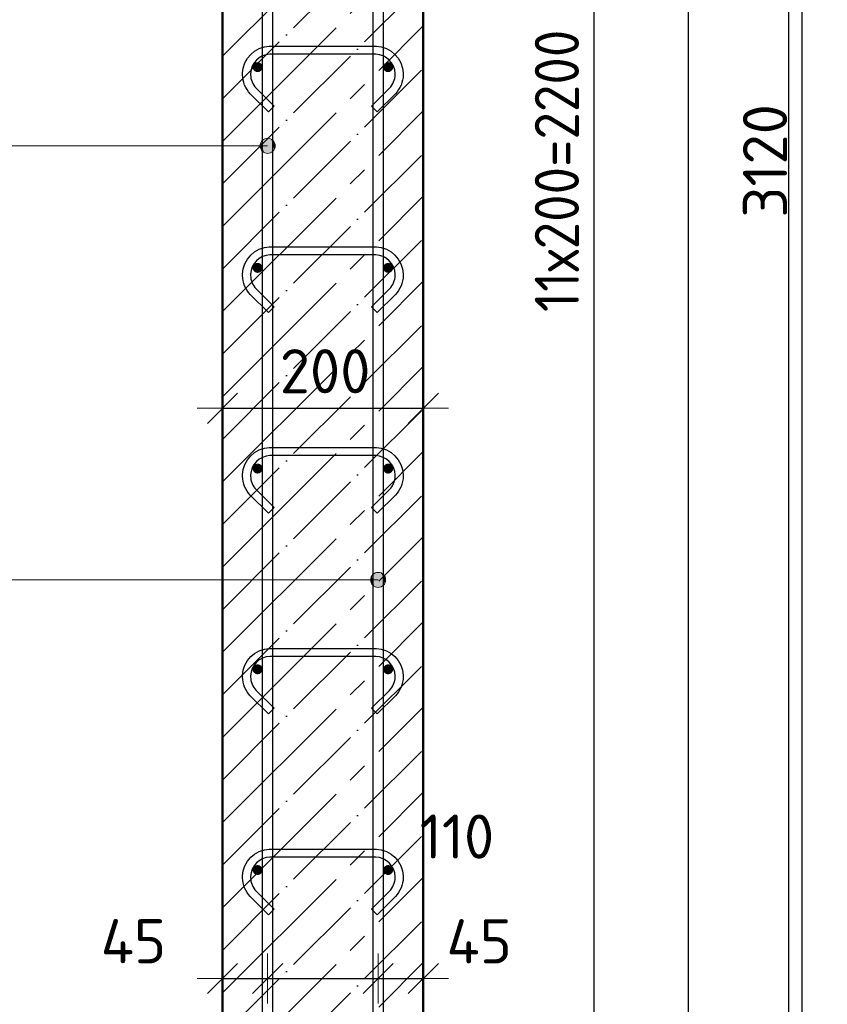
# Model space of a CAD drawing. Header units: millimetres. Extents: x -19950 to 69837, y -2757 to 40090.
# Tile 25 of 136: x -12227 to -11423, y 7519 to 8500. Entities that reach past the tile are written whole.
import ezdxf

# ---------------------------------------------------------------- set-up
doc = ezdxf.new("R2010")
doc.units = ezdxf.units.MM
doc.header["$PDMODE"] = 65
doc.linetypes.add('______11', pattern=[100, 80, -10, 0, -10])
doc.linetypes.add('______5', pattern=[220, 160, -20, 20, -20])
for name, color, linetype, lineweight in [('Standard', 7, 'Continuous', 25), ('Арм.стержн. вертикальными 1', 22, 'Continuous', 35), ('Арм.стержн.горизонт. 1', 180, 'Continuous', 35), ('Размерная линия_ общее', 7, 'Continuous', 13)]:
    doc.layers.add(name, color=color, linetype=linetype, lineweight=lineweight)
doc.layers.add('Арм.стержн.Стяжки', color=7, linetype='Continuous', lineweight=35, true_color=0x501e0f)
doc.styles.add('ISOCPEUR', font='ISOCPEUR')
doc.dimstyles.new('DIMSTYLE_7', dxfattribs={"dimtxt": 44, "dimasz": 50, "dimexe": 0, "dimexo": 0, "dimgap": 22, "dimtad": 2, "dimdec": 0, "dimrnd": 5, "dimzin": 12, "dimdsep": 46, "dimtxsty": 'ISOCPEUR', "dimblk1": 'ALL_ML_STRICH', "dimblk2": 'ALL_ML_STRICH', "dimsah": 1, "dimcen": 0, "dimclrd": 7, "dimclre": 256, "dimclrt": 7, "dimadec": 0, "dimazin": 0, "dimtfac": 1, "dimtdec": 0, "dimtix": 1, "dimtmove": 2, "dimatfit": 3, "dimfxl": 0, "dimtzin": 0, "dimlwd": 0, "dimlwe": -3, "dimarcsym": 0})
doc.dimstyles.new('DIMSTYLE_9', dxfattribs={"dimtxt": 44, "dimasz": 50, "dimexe": 0, "dimexo": 0.001, "dimgap": 22, "dimtad": 2, "dimdec": 0, "dimrnd": 5, "dimzin": 12, "dimdsep": 46, "dimtxsty": 'ISOCPEUR', "dimblk1": 'ALL_ML_STRICH', "dimblk2": 'ALL_ML_STRICH', "dimsah": 1, "dimcen": 0, "dimse1": 1, "dimse2": 1, "dimclrd": 7, "dimclre": 256, "dimclrt": 7, "dimadec": 0, "dimazin": 0, "dimtfac": 1, "dimtdec": 0, "dimtix": 1, "dimtmove": 2, "dimatfit": 3, "dimfxl": 0, "dimtvp": 1.2, "dimtzin": 0, "dimlwd": 0, "dimlwe": -3, "dimarcsym": 0})

# ---------------------------------------------------------------- blocks, each defined once
blk = doc.blocks.new('ALL_ML_STRICH')
at = {"color": 0, "linetype": 'ByBlock', "lineweight": -2}
for p, q in [((0, -0.5), (0, 0.5)), ((-0.3, -0.3), (0.3, 0.3)), ((-1, 0), (0.5, 0))]:
    blk.add_line(p, q, dxfattribs=at)
blk = doc.blocks.new('*D94')
at = {"layer": 'DEFPOINTS', "color": 7, "linetype": 'Continuous', "lineweight": 13, "transparency": 33554687}
for p in [(-11980.32, 7546.92), (-12025.32, 7544.58), (-12025.32, 7535.18)]:
    blk.add_point(p, dxfattribs=at)
at = {"layer": 'Размерная линия_ общее', "color": 7, "linetype": 'Continuous', "lineweight": -2, "transparency": 33554687}
blk.add_line((-12025.32, 7544.58), (-11980.32, 7544.58), dxfattribs=at)
at = {"layer": 'Размерная линия_ общее', "color": 7, "linetype": 'Continuous', "lineweight": 13, "transparency": 33554687, "xscale": 50, "yscale": 50, "zscale": 50, "rotation": 180}
blk.add_blockref('ALL_ML_STRICH', (-12025.32, 7544.58), dxfattribs=at)
at = {"layer": 'Размерная линия_ общее', "color": 7, "linetype": 'Continuous', "lineweight": 13, "transparency": 33554687, "xscale": 50, "yscale": 50, "zscale": 50}
blk.add_blockref('ALL_ML_STRICH', (-11980.32, 7544.58), dxfattribs=at)
at = {"layer": 'Размерная линия_ общее', "color": 7, "linetype": 'Continuous', "lineweight": 13, "transparency": 33554687, "insert": (-12113.96, 7581.67), "char_height": 44, "width": 88, "attachment_point": 5, "style": 'ISOCPEUR'}
blk.add_mtext('\\A1;{45}', dxfattribs=at)
blk = doc.blocks.new('*D95')
at = {"layer": 'DEFPOINTS', "color": 7, "linetype": 'Continuous', "lineweight": 13, "transparency": 33554687}
for p in [(-11980.32, 7546.92), (-11870.32, 7550.86), (-11980.32, 7544.58)]:
    blk.add_point(p, dxfattribs=at)
at = {"layer": 'Размерная линия_ общее', "color": 7, "linetype": 'Continuous', "lineweight": -2, "transparency": 33554687}
blk.add_line((-11980.32, 7544.58), (-11870.32, 7544.58), dxfattribs=at)
at = {"layer": 'Размерная линия_ общее', "color": 7, "linetype": 'Continuous', "lineweight": 13, "transparency": 33554687, "xscale": 50, "yscale": 50, "zscale": 50, "rotation": 180}
blk.add_blockref('ALL_ML_STRICH', (-11980.32, 7544.58), dxfattribs=at)
at = {"layer": 'Размерная линия_ общее', "color": 7, "linetype": 'Continuous', "lineweight": 13, "transparency": 33554687, "xscale": 50, "yscale": 50, "zscale": 50}
blk.add_blockref('ALL_ML_STRICH', (-11870.32, 7544.58), dxfattribs=at)
at = {"layer": 'Размерная линия_ общее', "color": 7, "linetype": 'Continuous', "lineweight": 13, "transparency": 33554687, "insert": (-11791.8, 7685.95), "char_height": 44, "width": 132, "attachment_point": 5, "style": 'ISOCPEUR'}
blk.add_mtext('\\A1;{110}', dxfattribs=at)
blk = doc.blocks.new('*D96')
at = {"layer": 'DEFPOINTS', "color": 7, "linetype": 'Continuous', "lineweight": 13, "transparency": 33554687}
for p in [(-11870.32, 7550.86), (-11870.32, 7544.58), (-11825.32, 7543.73)]:
    blk.add_point(p, dxfattribs=at)
at = {"layer": 'Размерная линия_ общее', "color": 7, "linetype": 'Continuous', "lineweight": -2, "transparency": 33554687}
blk.add_line((-11870.32, 7544.58), (-11825.32, 7544.58), dxfattribs=at)
at = {"layer": 'Размерная линия_ общее', "color": 7, "linetype": 'Continuous', "lineweight": 13, "transparency": 33554687, "xscale": 50, "yscale": 50, "zscale": 50, "rotation": 180}
blk.add_blockref('ALL_ML_STRICH', (-11870.32, 7544.58), dxfattribs=at)
at = {"layer": 'Размерная линия_ общее', "color": 7, "linetype": 'Continuous', "lineweight": 13, "transparency": 33554687, "xscale": 50, "yscale": 50, "zscale": 50}
blk.add_blockref('ALL_ML_STRICH', (-11825.32, 7544.58), dxfattribs=at)
at = {"layer": 'Размерная линия_ общее', "color": 7, "linetype": 'Continuous', "lineweight": 13, "transparency": 33554687, "insert": (-11769.66, 7581.56), "char_height": 44, "width": 88, "attachment_point": 5, "style": 'ISOCPEUR'}
blk.add_mtext('\\A1;{45}', dxfattribs=at)
blk = doc.blocks.new('*D227')
at = {"layer": 'DEFPOINTS', "color": 7, "linetype": 'Continuous', "lineweight": 13, "transparency": 33554687}
for p in [(-12025.32, 8112.66), (-11825.32, 8111.81), (-12025.32, 8103.26)]:
    blk.add_point(p, dxfattribs=at)
at = {"layer": 'Размерная линия_ общее', "color": 253, "linetype": 'Continuous', "lineweight": -2, "true_color": 0xa0a0a0, "transparency": 33554687}
for p, q in [((-12025.32, 8112.66), (-12025.32, 8112.66)), ((-11825.32, 8112.66), (-11825.32, 8112.66))]:
    blk.add_line(p, q, dxfattribs=at)
at = {"layer": 'Размерная линия_ общее', "color": 7, "linetype": 'Continuous', "lineweight": -2, "transparency": 33554687}
blk.add_line((-12025.32, 8112.66), (-11825.32, 8112.66), dxfattribs=at)
at = {"layer": 'Размерная линия_ общее', "color": 7, "linetype": 'Continuous', "lineweight": 13, "transparency": 33554687, "xscale": 50, "yscale": 50, "zscale": 50, "rotation": 180}
blk.add_blockref('ALL_ML_STRICH', (-12025.32, 8112.66), dxfattribs=at)
at = {"layer": 'Размерная линия_ общее', "color": 7, "linetype": 'Continuous', "lineweight": 13, "transparency": 33554687, "xscale": 50, "yscale": 50, "zscale": 50}
blk.add_blockref('ALL_ML_STRICH', (-11825.32, 8112.66), dxfattribs=at)
at = {"layer": 'Размерная линия_ общее', "color": 7, "linetype": 'Continuous', "lineweight": 13, "transparency": 33554687, "insert": (-11923.12, 8149.66), "char_height": 44, "width": 132, "attachment_point": 5, "style": 'ISOCPEUR'}
blk.add_mtext('\\A1;{200}', dxfattribs=at)
blk = doc.blocks.new('*D265')
at = {"layer": 'DEFPOINTS', "color": 7, "linetype": 'Continuous', "lineweight": 13, "transparency": 33554687}
for p in [(-11825.32, 9912.61), (-11777.39, 6792.61), (-11448.09, 6792.61)]:
    blk.add_point(p, dxfattribs=at)
at = {"layer": 'Размерная линия_ общее', "color": 253, "linetype": 'Continuous', "lineweight": -2, "true_color": 0xa0a0a0, "transparency": 33554687}
for p, q in [((-11805.32, 9912.61), (-11448.09, 9912.61)), ((-11757.39, 6792.61), (-11448.09, 6792.61))]:
    blk.add_line(p, q, dxfattribs=at)
at = {"layer": 'Размерная линия_ общее', "color": 7, "linetype": 'Continuous', "lineweight": -2, "transparency": 33554687}
blk.add_line((-11448.09, 6792.61), (-11448.09, 9912.61), dxfattribs=at)
at = {"layer": 'Размерная линия_ общее', "color": 7, "linetype": 'Continuous', "lineweight": 13, "transparency": 33554687, "xscale": 50, "yscale": 50, "zscale": 50}
for p, rotation in [((-11448.09, 9912.61), 90), ((-11448.09, 6792.61), 270)]:
    blk.add_blockref('ALL_ML_STRICH', p, dxfattribs=dict(at, rotation=rotation))
at = {"layer": 'Размерная линия_ общее', "color": 7, "linetype": 'Continuous', "lineweight": 13, "transparency": 33554687, "insert": (-11485.09, 8359.21), "char_height": 44, "width": 176, "attachment_point": 5, "rotation": 90, "style": 'ISOCPEUR'}
blk.add_mtext('\\A1;{3120}', dxfattribs=at)
blk = doc.blocks.new('*D269')
at = {"layer": 'DEFPOINTS', "color": 7, "linetype": 'Continuous', "lineweight": 13, "transparency": 33554687}
for p in [(-11860.32, 9452.61), (-11860.32, 7252.61), (-11655.32, 7252.61)]:
    blk.add_point(p, dxfattribs=at)
at = {"layer": 'Размерная линия_ общее', "color": 253, "linetype": 'Continuous', "lineweight": -2, "true_color": 0xa0a0a0, "transparency": 33554687}
for p, q in [((-11840.32, 9452.61), (-11655.32, 9452.61)), ((-11840.32, 7252.61), (-11655.32, 7252.61))]:
    blk.add_line(p, q, dxfattribs=at)
at = {"layer": 'Размерная линия_ общее', "color": 7, "linetype": 'Continuous', "lineweight": -2, "transparency": 33554687}
blk.add_line((-11655.32, 7252.61), (-11655.32, 9452.61), dxfattribs=at)
at = {"layer": 'Размерная линия_ общее', "color": 7, "linetype": 'Continuous', "lineweight": 13, "transparency": 33554687, "xscale": 50, "yscale": 50, "zscale": 50}
for p, rotation in [((-11655.32, 9452.61), 90), ((-11655.32, 7252.61), 270)]:
    blk.add_blockref('ALL_ML_STRICH', p, dxfattribs=dict(at, rotation=rotation))
at = {"layer": 'Размерная линия_ общее', "color": 7, "linetype": 'Continuous', "lineweight": 13, "transparency": 33554687, "insert": (-11714.32, 8208.61), "char_height": 44, "width": 2.2, "attachment_point": 1, "rotation": 90, "line_spacing_factor": 0.60241, "style": 'ISOCPEUR'}
blk.add_mtext('\\W0.91;11х200=2200', dxfattribs=at)

msp = doc.modelspace()

# ---------------------------------------------------------------- hatches: boundary and pattern name
at = {"layer": 'Арм.стержн. вертикальными 1', "linetype": 'Continuous', "lineweight": 13, "transparency": 33554687}
for points in [[(-11986.77, 8377.93), (-11984.07, 8367.73), (-11984.07, 8380.63)], [(-11984.07, 8380.63), (-11980.32, 8366.68), (-11980.32, 8381.68)], [(-11984.07, 8380.63), (-11984.07, 8367.73), (-11980.32, 8366.68)], [(-11980.32, 8381.68), (-11980.32, 8366.68), (-11976.57, 8367.73)], [(-11980.32, 8381.68), (-11976.57, 8367.73), (-11976.57, 8380.63)], [(-11976.57, 8380.63), (-11976.57, 8367.73), (-11973.87, 8370.43)], [(-11976.57, 8380.63), (-11973.87, 8370.43), (-11973.87, 8377.93)], [(-11986.77, 8370.43), (-11986.77, 8377.93), (-11987.82, 8374.18)], [(-11986.77, 8377.93), (-11986.77, 8370.43), (-11984.07, 8367.73)], [(-11973.87, 8377.93), (-11973.87, 8370.43), (-11972.82, 8374.18)], [(-11876.77, 7945.43), (-11874.07, 7935.23), (-11874.07, 7948.13)], [(-11874.07, 7948.13), (-11870.32, 7934.18), (-11870.32, 7949.18)], [(-11874.07, 7948.13), (-11874.07, 7935.23), (-11870.32, 7934.18)], [(-11870.32, 7949.18), (-11870.32, 7934.18), (-11866.57, 7935.23)], [(-11870.32, 7949.18), (-11866.57, 7935.23), (-11866.57, 7948.13)], [(-11866.57, 7948.13), (-11866.57, 7935.23), (-11863.87, 7937.93)], [(-11866.57, 7948.13), (-11863.87, 7937.93), (-11863.87, 7945.43)], [(-11876.77, 7937.93), (-11876.77, 7945.43), (-11877.82, 7941.68)], [(-11876.77, 7945.43), (-11876.77, 7937.93), (-11874.07, 7935.23)], [(-11863.87, 7945.43), (-11863.87, 7937.93), (-11862.82, 7941.68)]]:
    msp.add_hatch(color=7, dxfattribs=at).paths.add_polyline_path(points)
at = {"layer": 'Арм.стержн.горизонт. 1', "linetype": 'Continuous', "lineweight": 50, "transparency": 33554687}
for points in [[(-11985.32, 8452.61), (-11985.7, 8454.53), (-11986.79, 8456.15), (-11988.41, 8457.23), (-11990.32, 8457.61), (-11992.23, 8457.23), (-11993.86, 8456.15), (-11994.94, 8454.53), (-11995.32, 8452.61), (-11994.94, 8450.7), (-11993.86, 8449.08), (-11992.23, 8447.99), (-11990.32, 8447.61), (-11988.41, 8447.99), (-11986.79, 8449.08), (-11985.7, 8450.7)], [(-11855.32, 8452.61), (-11855.7, 8454.53), (-11856.79, 8456.15), (-11858.41, 8457.23), (-11860.32, 8457.61), (-11862.23, 8457.23), (-11863.86, 8456.15), (-11864.94, 8454.53), (-11865.32, 8452.61), (-11864.94, 8450.7), (-11863.86, 8449.08), (-11862.23, 8447.99), (-11860.32, 8447.61), (-11858.41, 8447.99), (-11856.79, 8449.08), (-11855.7, 8450.7)], [(-11985.32, 8252.61), (-11985.7, 8254.53), (-11986.79, 8256.15), (-11988.41, 8257.23), (-11990.32, 8257.61), (-11992.23, 8257.23), (-11993.86, 8256.15), (-11994.94, 8254.53), (-11995.32, 8252.61), (-11994.94, 8250.7), (-11993.86, 8249.08), (-11992.23, 8247.99), (-11990.32, 8247.61), (-11988.41, 8247.99), (-11986.79, 8249.08), (-11985.7, 8250.7)], [(-11855.32, 8252.61), (-11855.7, 8254.53), (-11856.79, 8256.15), (-11858.41, 8257.23), (-11860.32, 8257.61), (-11862.23, 8257.23), (-11863.86, 8256.15), (-11864.94, 8254.53), (-11865.32, 8252.61), (-11864.94, 8250.7), (-11863.86, 8249.08), (-11862.23, 8247.99), (-11860.32, 8247.61), (-11858.41, 8247.99), (-11856.79, 8249.08), (-11855.7, 8250.7)], [(-11985.32, 8052.61), (-11985.7, 8054.53), (-11986.79, 8056.15), (-11988.41, 8057.23), (-11990.32, 8057.61), (-11992.23, 8057.23), (-11993.86, 8056.15), (-11994.94, 8054.53), (-11995.32, 8052.61), (-11994.94, 8050.7), (-11993.86, 8049.08), (-11992.23, 8047.99), (-11990.32, 8047.61), (-11988.41, 8047.99), (-11986.79, 8049.08), (-11985.7, 8050.7)], [(-11855.32, 8052.61), (-11855.7, 8054.53), (-11856.79, 8056.15), (-11858.41, 8057.23), (-11860.32, 8057.61), (-11862.23, 8057.23), (-11863.86, 8056.15), (-11864.94, 8054.53), (-11865.32, 8052.61), (-11864.94, 8050.7), (-11863.86, 8049.08), (-11862.23, 8047.99), (-11860.32, 8047.61), (-11858.41, 8047.99), (-11856.79, 8049.08), (-11855.7, 8050.7)], [(-11985.32, 7852.61), (-11985.7, 7854.53), (-11986.79, 7856.15), (-11988.41, 7857.23), (-11990.32, 7857.61), (-11992.23, 7857.23), (-11993.86, 7856.15), (-11994.94, 7854.53), (-11995.32, 7852.61), (-11994.94, 7850.7), (-11993.86, 7849.08), (-11992.23, 7847.99), (-11990.32, 7847.61), (-11988.41, 7847.99), (-11986.79, 7849.08), (-11985.7, 7850.7)], [(-11855.32, 7852.61), (-11855.7, 7854.53), (-11856.79, 7856.15), (-11858.41, 7857.23), (-11860.32, 7857.61), (-11862.23, 7857.23), (-11863.86, 7856.15), (-11864.94, 7854.53), (-11865.32, 7852.61), (-11864.94, 7850.7), (-11863.86, 7849.08), (-11862.23, 7847.99), (-11860.32, 7847.61), (-11858.41, 7847.99), (-11856.79, 7849.08), (-11855.7, 7850.7)], [(-11985.32, 7652.61), (-11985.7, 7654.53), (-11986.79, 7656.15), (-11988.41, 7657.23), (-11990.32, 7657.61), (-11992.23, 7657.23), (-11993.86, 7656.15), (-11994.94, 7654.53), (-11995.32, 7652.61), (-11994.94, 7650.7), (-11993.86, 7649.08), (-11992.23, 7647.99), (-11990.32, 7647.61), (-11988.41, 7647.99), (-11986.79, 7649.08), (-11985.7, 7650.7)], [(-11855.32, 7652.61), (-11855.7, 7654.53), (-11856.79, 7656.15), (-11858.41, 7657.23), (-11860.32, 7657.61), (-11862.23, 7657.23), (-11863.86, 7656.15), (-11864.94, 7654.53), (-11865.32, 7652.61), (-11864.94, 7650.7), (-11863.86, 7649.08), (-11862.23, 7647.99), (-11860.32, 7647.61), (-11858.41, 7647.99), (-11856.79, 7649.08), (-11855.7, 7650.7)]]:
    msp.add_hatch(color=4, dxfattribs=at).paths.add_polyline_path(points)

# ---------------------------------------------------------------- linework, layer by layer
at = {"layer": 'Standard', "color": 52, "linetype": 'Continuous', "lineweight": -3, "transparency": 33554687}
msp.add_line((-11561.3, 6462.45), (-11561.3, 10166.3), dxfattribs=at)
msp.add_line((-11561.3, 6462.45), (-11561.3, 10166.3), dxfattribs=at)
at = {"layer": 'Standard', "color": 7, "linetype": 'Continuous', "lineweight": 50, "transparency": 33554687}
for p, q in [((-12025.32, 9912.61), (-12025.32, 6792.61)), ((-11825.32, 6792.61), (-11825.32, 9912.61))]:
    msp.add_line(p, q, dxfattribs=at)
at = {"layer": 'Standard', "color": 7, "linetype": '______5', "lineweight": -3, "transparency": 33554687}
for p, q in [((-12025.32, 8463.53), (-11825.32, 8663.53)), ((-12025.32, 8378.68), (-11825.32, 8578.68)), ((-12025.32, 8293.83), (-11825.32, 8493.83)), ((-12025.32, 8208.97), (-11825.32, 8408.97)), ((-12025.32, 8124.12), (-11825.32, 8324.12)), ((-12025.32, 8039.27), (-11825.32, 8239.27)), ((-12025.32, 7954.42), (-11825.32, 8154.42)), ((-12025.32, 7869.56), (-11825.32, 8069.56)), ((-12025.32, 7784.71), (-11825.32, 7984.71)), ((-12025.32, 7699.86), (-11825.32, 7899.86)), ((-12025.32, 7615), (-11825.32, 7815)), ((-12025.32, 7530.15), (-11825.32, 7730.15)), ((-12025.32, 7445.3), (-11825.32, 7645.3)), ((-12025.32, 7360.45), (-11825.32, 7560.45))]:
    msp.add_line(p, q, dxfattribs=at)
at = {"layer": 'Standard', "color": 7, "linetype": '______11', "lineweight": -3, "transparency": 33554687}
for p, q in [((-12025.32, 8421.11), (-11825.32, 8621.11)), ((-12025.32, 8336.25), (-11825.32, 8536.25)), ((-12025.32, 8251.4), (-11825.32, 8451.4)), ((-12025.32, 8166.55), (-11825.32, 8366.55)), ((-12025.32, 8081.69), (-11825.32, 8281.69)), ((-12025.32, 7996.84), (-11825.32, 8196.84)), ((-12025.32, 7911.99), (-11825.32, 8111.99)), ((-12025.32, 7827.14), (-11825.32, 8027.14)), ((-12025.32, 7742.28), (-11825.32, 7942.28)), ((-12025.32, 7657.43), (-11825.32, 7857.43)), ((-12025.32, 7572.58), (-11825.32, 7772.58)), ((-12025.32, 7487.73), (-11825.32, 7687.73)), ((-12025.32, 7402.87), (-11825.32, 7602.87))]:
    msp.add_line(p, q, dxfattribs=at)
at = {"layer": 'Standard', "color": 7, "linetype": 'Continuous', "lineweight": 25, "transparency": 33554687}
msp.add_lwpolyline([(-12564.07, 6362.45), (-11461.3, 6362.45), (-11461.3, 10266.3), (-12564.07, 10266.3), (-12564.07, 6362.45)], dxfattribs=at)
at = {"layer": 'Арм.стержн. вертикальными 1', "color": 7, "linetype": 'Continuous', "lineweight": 13, "transparency": 33554687}
for p, q in [((-11980.32, 8381.68), (-11980.32, 8381.68)), ((-12847.46, 8374.18), (-12102.46, 8374.18)), ((-12102.46, 8374.18), (-11980.32, 8374.18)), ((-11987.82, 8374.18), (-11987.82, 8374.18)), ((-11972.82, 8374.18), (-11972.82, 8374.18)), ((-11980.32, 8366.68), (-11980.32, 8366.68)), ((-11870.32, 7949.18), (-11870.32, 7949.18)), ((-12847.46, 7941.68), (-12102.46, 7941.68)), ((-12102.46, 7941.68), (-11870.32, 7941.68)), ((-11877.82, 7941.68), (-11877.82, 7941.68)), ((-11862.82, 7941.68), (-11862.82, 7941.68)), ((-11870.32, 7934.18), (-11870.32, 7934.18))]:
    msp.add_line(p, q, dxfattribs=at)
at = {"layer": 'Арм.стержн. вертикальными 1', "color": 4, "linetype": 'Continuous', "lineweight": 25, "transparency": 33554687}
for points in [[(-11875.32, 6792.61), (-11875.32, 10003.57), (-11875.95, 10008.09), (-11877.46, 10012.67), (-11879.81, 10016.86), (-11882.66, 10020.28), (-11886.07, 10023.13), (-11890.26, 10025.47), (-11894.84, 10026.98), (-11899.36, 10027.61), (-12180.32, 10027.61), (-12180.32, 10037.61), (-11898.67, 10037.61), (-11892.57, 10036.76), (-11886.22, 10034.67), (-11880.37, 10031.4), (-11875.56, 10027.38), (-11871.54, 10022.56), (-11868.26, 10016.72), (-11866.17, 10010.37), (-11865.32, 10004.27), (-11865.32, 6792.61), (-11875.32, 6792.61)], [(-11875.32, 6792.61), (-11875.32, 10003.57), (-11875.95, 10008.09), (-11877.46, 10012.67), (-11879.81, 10016.86), (-11882.66, 10020.28), (-11886.07, 10023.13), (-11890.26, 10025.47), (-11894.84, 10026.98), (-11899.36, 10027.61), (-12180.32, 10027.61), (-12180.32, 10037.61), (-11898.67, 10037.61), (-11892.57, 10036.76), (-11886.22, 10034.67), (-11880.37, 10031.4), (-11875.56, 10027.38), (-11871.54, 10022.56), (-11868.26, 10016.72), (-11866.17, 10010.37), (-11865.32, 10004.27), (-11865.32, 6792.61), (-11875.32, 6792.61)], [(-11985.32, 6792.61), (-11985.32, 9943.57), (-11985.95, 9948.09), (-11987.46, 9952.67), (-11989.81, 9956.86), (-11992.66, 9960.28), (-11996.07, 9963.13), (-12000.26, 9965.47), (-12004.84, 9966.98), (-12009.36, 9967.61), (-12350.32, 9967.61), (-12350.32, 9977.61), (-12008.67, 9977.61), (-12002.57, 9976.76), (-11996.22, 9974.67), (-11990.37, 9971.4), (-11985.56, 9967.38), (-11981.54, 9962.56), (-11978.26, 9956.72), (-11976.17, 9950.37), (-11975.32, 9944.27), (-11975.32, 6792.61), (-11985.32, 6792.61)], [(-11985.32, 6792.61), (-11985.32, 9943.57), (-11985.95, 9948.09), (-11987.46, 9952.67), (-11989.81, 9956.86), (-11992.66, 9960.28), (-11996.07, 9963.13), (-12000.26, 9965.47), (-12004.84, 9966.98), (-12009.36, 9967.61), (-12350.32, 9967.61), (-12350.32, 9977.61), (-12008.67, 9977.61), (-12002.57, 9976.76), (-11996.22, 9974.67), (-11990.37, 9971.4), (-11985.56, 9967.38), (-11981.54, 9962.56), (-11978.26, 9956.72), (-11976.17, 9950.37), (-11975.32, 9944.27), (-11975.32, 6792.61), (-11985.32, 6792.61)]]:
    msp.add_lwpolyline(points, dxfattribs=at)
at = {"layer": 'Арм.стержн. вертикальными 1', "color": 7, "linetype": 'Continuous', "lineweight": 13, "transparency": 33554687}
for centre in [(-11980.32, 8374.18), (-11870.32, 7941.68)]:
    msp.add_circle(centre, 7.5, dxfattribs=at)
at = {"layer": 'Арм.стержн.Стяжки', "color": 40, "linetype": 'Continuous', "lineweight": 25, "transparency": 33554687}
for points in [[(-11876.77, 8413.75), (-11858.91, 8431.61), (-11857.67, 8433.03), (-11856.57, 8434.55), (-11855.63, 8436.17), (-11854.85, 8437.83), (-11854.22, 8439.55), (-11853.75, 8441.36), (-11853.45, 8443.22), (-11853.32, 8445.1), (-11853.32, 8446.25), (-11853.82, 8449.86), (-11855.03, 8453.53), (-11856.91, 8456.88), (-11859.19, 8459.61), (-11861.92, 8461.89), (-11865.27, 8463.77), (-11868.94, 8464.98), (-11872.55, 8465.48), (-11978.09, 8465.48), (-11981.7, 8464.98), (-11985.37, 8463.77), (-11988.72, 8461.89), (-11991.45, 8459.61), (-11993.73, 8456.88), (-11995.61, 8453.53), (-11996.82, 8449.86), (-11997.32, 8446.25), (-11997.32, 8445.1), (-11997.19, 8443.22), (-11996.89, 8441.36), (-11996.42, 8439.55), (-11995.79, 8437.83), (-11995.01, 8436.17), (-11994.07, 8434.55), (-11992.97, 8433.03), (-11991.73, 8431.61), (-11973.87, 8413.75), (-11979.53, 8408.09), (-11997.59, 8426.15), (-11999.25, 8428.06), (-12000.77, 8430.18), (-12002.1, 8432.43), (-12003.19, 8434.76), (-12004.07, 8437.18), (-12004.73, 8439.72), (-12005.14, 8442.29), (-12005.32, 8444.81), (-12005.32, 8446.8), (-12004.64, 8451.68), (-12002.97, 8456.76), (-12000.35, 8461.44), (-11997.13, 8465.29), (-11993.28, 8468.51), (-11988.6, 8471.13), (-11983.52, 8472.8), (-11978.64, 8473.48), (-11872, 8473.48), (-11867.12, 8472.8), (-11862.04, 8471.13), (-11857.36, 8468.51), (-11853.51, 8465.29), (-11850.29, 8461.44), (-11847.67, 8456.76), (-11846, 8451.68), (-11845.32, 8446.8), (-11845.32, 8444.81), (-11845.5, 8442.29), (-11845.91, 8439.72), (-11846.57, 8437.18), (-11847.45, 8434.76), (-11848.54, 8432.43), (-11849.87, 8430.18), (-11851.39, 8428.06), (-11853.05, 8426.15), (-11871.11, 8408.09), (-11876.77, 8413.75)], [(-11876.77, 8213.75), (-11858.91, 8231.61), (-11857.67, 8233.03), (-11856.57, 8234.55), (-11855.63, 8236.16), (-11854.85, 8237.83), (-11854.22, 8239.55), (-11853.75, 8241.36), (-11853.45, 8243.22), (-11853.32, 8245.1), (-11853.32, 8246.25), (-11853.82, 8249.86), (-11855.03, 8253.53), (-11856.91, 8256.88), (-11859.19, 8259.61), (-11861.92, 8261.89), (-11865.27, 8263.77), (-11868.94, 8264.98), (-11872.55, 8265.48), (-11978.09, 8265.48), (-11981.7, 8264.98), (-11985.37, 8263.77), (-11988.72, 8261.89), (-11991.45, 8259.61), (-11993.73, 8256.88), (-11995.61, 8253.53), (-11996.82, 8249.86), (-11997.32, 8246.25), (-11997.32, 8245.1), (-11997.19, 8243.22), (-11996.89, 8241.36), (-11996.42, 8239.55), (-11995.79, 8237.83), (-11995.01, 8236.16), (-11994.07, 8234.55), (-11992.97, 8233.03), (-11991.73, 8231.61), (-11973.87, 8213.75), (-11979.53, 8208.09), (-11997.59, 8226.15), (-11999.25, 8228.06), (-12000.77, 8230.18), (-12002.1, 8232.43), (-12003.19, 8234.76), (-12004.07, 8237.18), (-12004.73, 8239.72), (-12005.14, 8242.29), (-12005.32, 8244.81), (-12005.32, 8246.8), (-12004.64, 8251.68), (-12002.97, 8256.76), (-12000.35, 8261.44), (-11997.13, 8265.29), (-11993.28, 8268.51), (-11988.6, 8271.13), (-11983.52, 8272.8), (-11978.64, 8273.48), (-11872, 8273.48), (-11867.12, 8272.8), (-11862.04, 8271.13), (-11857.36, 8268.51), (-11853.51, 8265.29), (-11850.29, 8261.44), (-11847.67, 8256.76), (-11846, 8251.68), (-11845.32, 8246.8), (-11845.32, 8244.81), (-11845.5, 8242.29), (-11845.91, 8239.72), (-11846.57, 8237.18), (-11847.45, 8234.76), (-11848.54, 8232.43), (-11849.87, 8230.18), (-11851.39, 8228.06), (-11853.05, 8226.15), (-11871.11, 8208.09), (-11876.77, 8213.75)], [(-11876.77, 8013.75), (-11858.91, 8031.61), (-11857.67, 8033.03), (-11856.57, 8034.55), (-11855.63, 8036.16), (-11854.85, 8037.83), (-11854.22, 8039.55), (-11853.75, 8041.36), (-11853.45, 8043.22), (-11853.32, 8045.1), (-11853.32, 8046.25), (-11853.82, 8049.86), (-11855.03, 8053.53), (-11856.91, 8056.88), (-11859.19, 8059.61), (-11861.92, 8061.89), (-11865.27, 8063.77), (-11868.94, 8064.98), (-11872.55, 8065.48), (-11978.09, 8065.48), (-11981.7, 8064.98), (-11985.37, 8063.77), (-11988.72, 8061.89), (-11991.45, 8059.61), (-11993.73, 8056.88), (-11995.61, 8053.53), (-11996.82, 8049.86), (-11997.32, 8046.25), (-11997.32, 8045.1), (-11997.19, 8043.22), (-11996.89, 8041.36), (-11996.42, 8039.55), (-11995.79, 8037.83), (-11995.01, 8036.16), (-11994.07, 8034.55), (-11992.97, 8033.03), (-11991.73, 8031.61), (-11973.87, 8013.75), (-11979.53, 8008.09), (-11997.59, 8026.15), (-11999.25, 8028.06), (-12000.77, 8030.18), (-12002.1, 8032.43), (-12003.19, 8034.76), (-12004.07, 8037.18), (-12004.73, 8039.72), (-12005.14, 8042.29), (-12005.32, 8044.81), (-12005.32, 8046.8), (-12004.64, 8051.68), (-12002.97, 8056.76), (-12000.35, 8061.44), (-11997.13, 8065.29), (-11993.28, 8068.51), (-11988.6, 8071.13), (-11983.52, 8072.8), (-11978.64, 8073.48), (-11872, 8073.48), (-11867.12, 8072.8), (-11862.04, 8071.13), (-11857.36, 8068.51), (-11853.51, 8065.29), (-11850.29, 8061.44), (-11847.67, 8056.76), (-11846, 8051.68), (-11845.32, 8046.8), (-11845.32, 8044.81), (-11845.5, 8042.29), (-11845.91, 8039.72), (-11846.57, 8037.18), (-11847.45, 8034.76), (-11848.54, 8032.43), (-11849.87, 8030.18), (-11851.39, 8028.06), (-11853.05, 8026.15), (-11871.11, 8008.09), (-11876.77, 8013.75)], [(-11876.77, 7813.75), (-11858.91, 7831.61), (-11857.67, 7833.03), (-11856.57, 7834.55), (-11855.63, 7836.16), (-11854.85, 7837.83), (-11854.22, 7839.55), (-11853.75, 7841.36), (-11853.45, 7843.22), (-11853.32, 7845.1), (-11853.32, 7846.25), (-11853.82, 7849.86), (-11855.03, 7853.53), (-11856.91, 7856.88), (-11859.19, 7859.61), (-11861.92, 7861.89), (-11865.27, 7863.77), (-11868.94, 7864.98), (-11872.55, 7865.48), (-11978.09, 7865.48), (-11981.7, 7864.98), (-11985.37, 7863.77), (-11988.72, 7861.89), (-11991.45, 7859.61), (-11993.73, 7856.88), (-11995.61, 7853.53), (-11996.82, 7849.86), (-11997.32, 7846.25), (-11997.32, 7845.1), (-11997.19, 7843.22), (-11996.89, 7841.36), (-11996.42, 7839.55), (-11995.79, 7837.83), (-11995.01, 7836.16), (-11994.07, 7834.55), (-11992.97, 7833.03), (-11991.73, 7831.61), (-11973.87, 7813.75), (-11979.53, 7808.09), (-11997.59, 7826.15), (-11999.25, 7828.06), (-12000.77, 7830.18), (-12002.1, 7832.43), (-12003.19, 7834.76), (-12004.07, 7837.18), (-12004.73, 7839.72), (-12005.14, 7842.29), (-12005.32, 7844.81), (-12005.32, 7846.8), (-12004.64, 7851.68), (-12002.97, 7856.76), (-12000.35, 7861.44), (-11997.13, 7865.29), (-11993.28, 7868.51), (-11988.6, 7871.13), (-11983.52, 7872.8), (-11978.64, 7873.48), (-11872, 7873.48), (-11867.12, 7872.8), (-11862.04, 7871.13), (-11857.36, 7868.51), (-11853.51, 7865.29), (-11850.29, 7861.44), (-11847.67, 7856.76), (-11846, 7851.68), (-11845.32, 7846.8), (-11845.32, 7844.81), (-11845.5, 7842.29), (-11845.91, 7839.72), (-11846.57, 7837.18), (-11847.45, 7834.76), (-11848.54, 7832.43), (-11849.87, 7830.18), (-11851.39, 7828.06), (-11853.05, 7826.15), (-11871.11, 7808.09), (-11876.77, 7813.75)], [(-11876.77, 7613.75), (-11858.91, 7631.61), (-11857.67, 7633.03), (-11856.57, 7634.55), (-11855.63, 7636.17), (-11854.85, 7637.83), (-11854.22, 7639.55), (-11853.75, 7641.36), (-11853.45, 7643.22), (-11853.32, 7645.1), (-11853.32, 7646.25), (-11853.82, 7649.86), (-11855.03, 7653.53), (-11856.91, 7656.88), (-11859.19, 7659.61), (-11861.92, 7661.89), (-11865.27, 7663.77), (-11868.94, 7664.98), (-11872.55, 7665.48), (-11978.09, 7665.48), (-11981.7, 7664.98), (-11985.37, 7663.77), (-11988.72, 7661.89), (-11991.45, 7659.61), (-11993.73, 7656.88), (-11995.61, 7653.53), (-11996.82, 7649.86), (-11997.32, 7646.25), (-11997.32, 7645.1), (-11997.19, 7643.22), (-11996.89, 7641.36), (-11996.42, 7639.55), (-11995.79, 7637.83), (-11995.01, 7636.17), (-11994.07, 7634.55), (-11992.97, 7633.03), (-11991.73, 7631.61), (-11973.87, 7613.75), (-11979.53, 7608.09), (-11997.59, 7626.15), (-11999.25, 7628.06), (-12000.77, 7630.18), (-12002.1, 7632.43), (-12003.19, 7634.76), (-12004.07, 7637.18), (-12004.73, 7639.72), (-12005.14, 7642.29), (-12005.32, 7644.81), (-12005.32, 7646.8), (-12004.64, 7651.68), (-12002.97, 7656.76), (-12000.35, 7661.44), (-11997.13, 7665.29), (-11993.28, 7668.51), (-11988.6, 7671.13), (-11983.52, 7672.8), (-11978.64, 7673.48), (-11872, 7673.48), (-11867.12, 7672.8), (-11862.04, 7671.13), (-11857.36, 7668.51), (-11853.51, 7665.29), (-11850.29, 7661.44), (-11847.67, 7656.76), (-11846, 7651.68), (-11845.32, 7646.8), (-11845.32, 7644.81), (-11845.5, 7642.29), (-11845.91, 7639.72), (-11846.57, 7637.18), (-11847.45, 7634.76), (-11848.54, 7632.43), (-11849.87, 7630.18), (-11851.39, 7628.06), (-11853.05, 7626.15), (-11871.11, 7608.09), (-11876.77, 7613.75)]]:
    msp.add_lwpolyline(points, dxfattribs=at)

# ---------------------------------------------------------------- dimensions: what is measured, and where the dimension line sits
at = {"layer": 'Размерная линия_ общее', "color": 7, "linetype": 'Continuous', "lineweight": 13, "transparency": 33554687}
dim = msp.add_linear_dim(base=(-11448.09, 9912.61), p1=(-11757.39, 6792.61), p2=(-11805.32, 9912.61), angle=90, dimstyle='DIMSTYLE_7', override={"dimpost": '<>', "dimclrd": 7, "dimclre": 253, "dimclrt": 7, "dimlwd": 0, "dimlwe": 65533}, dxfattribs=at)
dim.commit()
dim.dimension.update_dxf_attribs({"geometry": '*D265', "text_midpoint": (-11485.09, 8359.21), "dimtype": 160})
dim = msp.add_linear_dim(base=(-11655.32, 9452.61), p1=(-11840.32, 7252.61), p2=(-11840.32, 9452.61), angle=90, text='\\W0.91;11х200=2200', dimstyle='DIMSTYLE_7', override={"dimpost": '<>', "dimclrd": 7, "dimclre": 253, "dimclrt": 7, "dimlwd": 0, "dimlwe": 65533}, dxfattribs=at)
dim.commit()
dim.dimension.update_dxf_attribs({"geometry": '*D269', "text_midpoint": (-11677.32, 8352.61), "dimtype": 160})
for base, p1, p2, dimstyle, picture, middle in [((-11825.32, 8112.66), (-12025.32, 8112.66), (-11825.32, 8112.66), 'DIMSTYLE_7', '*D227', (-11923.12, 8149.66)), ((-11870.32, 7544.58), (-11980.32, 7546.92), (-11870.32, 7550.86), 'DIMSTYLE_9', '*D95', (-11791.8, 7685.95)), ((-11980.32, 7544.58), (-12025.32, 7535.18), (-11980.32, 7546.92), 'DIMSTYLE_9', '*D94', (-12113.96, 7581.67)), ((-11825.32, 7544.58), (-11870.32, 7550.86), (-11825.32, 7543.73), 'DIMSTYLE_9', '*D96', (-11769.66, 7581.56))]:
    dim = msp.add_linear_dim(base=base, p1=p1, p2=p2, dimstyle=dimstyle, override={"dimpost": '<>', "dimclrd": 7, "dimclre": 253, "dimclrt": 7, "dimlwd": 0, "dimlwe": 65533}, dxfattribs=at)
    dim.commit()
    dim.dimension.update_dxf_attribs({"geometry": picture, "text_midpoint": middle, "dimtype": 160})

doc.saveas('drawing.dxf')
